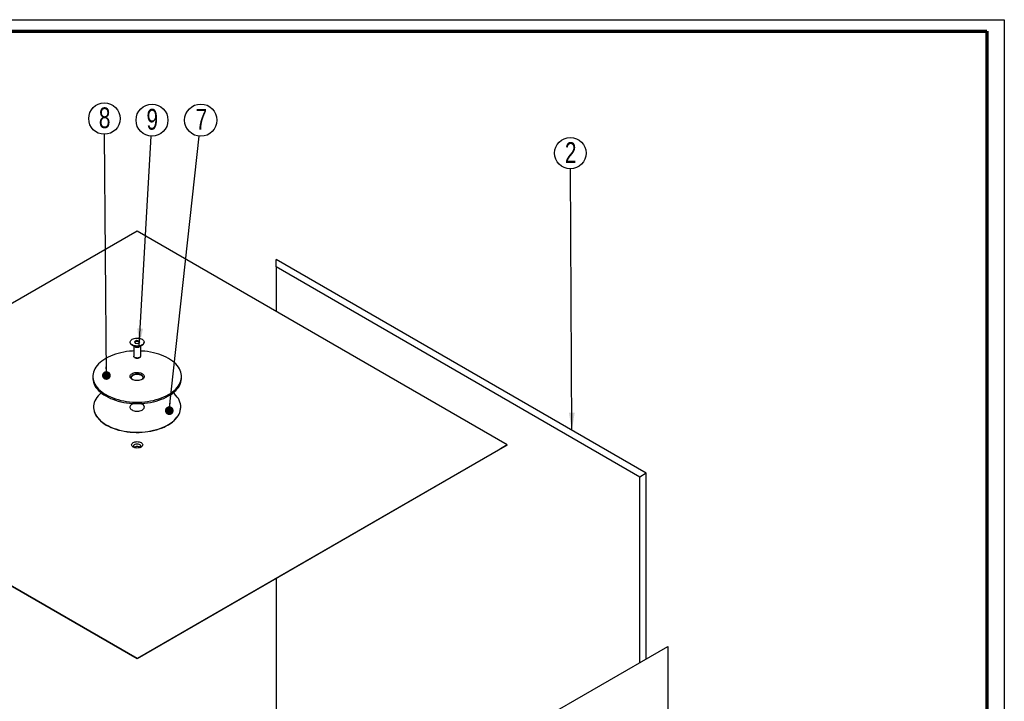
# Paper-space layout 'MA-KB-Cube' of a CAD drawing. Header units: millimetres. Extents: x 7 to 203, y 7 to 289.
# Tile 5 of 5: x 90 to 203, y 211 to 289. Entities that reach past the tile are written whole.
import ezdxf

# ---------------------------------------------------------------- set-up
doc = ezdxf.new("R2010")
doc.units = ezdxf.units.MM
doc.layers.add('LAYER2', color=7, linetype='Continuous')
doc.layers.add('LOGO', color=7, linetype='Continuous')
doc.styles.add('SLDTEXTSTYLE1', font='TXT', dxfattribs={"width": 0.75})
doc.dimstyles.new('SLDDIMSTYLE2', dxfattribs={"dimtxt": 0.18, "dimasz": 2, "dimexe": 0, "dimexo": 0.0625, "dimgap": 0, "dimtad": 0, "dimtih": 1, "dimtoh": 1, "dimdec": 0, "dimrnd": 1e-09, "dimzin": 0, "dimdsep": 46, "dimtxsty": 'Standard', "dimsah": 1, "dimcen": 0.09, "dimadec": 0, "dimazin": 0, "dimtfac": 2, "dimtdec": 0, "dimtofl": 0, "dimtmove": 0, "dimatfit": 3, "dimfxl": 1, "dimfrac": 2, "dimtolj": 1, "dimtzin": 0, "dimarcsym": 0})
doc.dimstyles.new('SLDDIMSTYLE4', dxfattribs={"dimtxt": 0.18, "dimasz": 1, "dimexe": 0, "dimexo": 0.0625, "dimgap": 0, "dimtad": 0, "dimtih": 1, "dimtoh": 1, "dimdec": 0, "dimrnd": 1e-09, "dimzin": 0, "dimdsep": 46, "dimtxsty": 'Standard', "dimblk1": 'DOT', "dimblk2": 'DOT', "dimsah": 1, "dimcen": 0.09, "dimadec": 0, "dimazin": 0, "dimtfac": 1, "dimtdec": 0, "dimtofl": 0, "dimtmove": 0, "dimatfit": 3, "dimldrblk": 'DOT', "dimfxl": 1, "dimfrac": 2, "dimtolj": 1, "dimtzin": 0, "dimarcsym": 0})

# ---------------------------------------------------------------- blocks, each defined once
blk = doc.blocks.new('SW_NOTE_0_90')
at = {"layer": 'LOGO', "color": 0}
blk.add_circle((-0.01, 1.8), 1.8, dxfattribs=at)
at = {"layer": 'LOGO', "color": 0, "insert": (0.03, 3.06), "char_height": 2.38, "attachment_point": 2, "style": 'SLDTEXTSTYLE1'}
blk.add_mtext('2', dxfattribs=at)
blk = doc.blocks.new('SW_NOTE_0_94')
at = {"layer": 'LOGO', "color": 0}
blk.add_circle((-0.01, 1.8), 1.8, dxfattribs=at)
at = {"layer": 'LOGO', "color": 0, "insert": (0.02, 3.08), "char_height": 2.38, "attachment_point": 2, "style": 'SLDTEXTSTYLE1'}
blk.add_mtext('8', dxfattribs=at)
blk = doc.blocks.new('_Dot')
at = {"color": 0, "linetype": 'ByBlock', "lineweight": -2}
blk.add_line((-0.5, 0), (-1, 0), dxfattribs=at)
at = {"color": 0, "linetype": 'ByBlock', "const_width": 0.5}
blk.add_lwpolyline([(-0.25, 0, 1), (0.25, 0, 1)], format="xyb", close=True, dxfattribs=at)
blk = doc.blocks.new('SW_NOTE_0_95')
at = {"layer": 'LOGO', "color": 0}
blk.add_circle((0.1, 1.82), 1.83, dxfattribs=at)
at = {"layer": 'LOGO', "color": 0, "insert": (0.13, 3.11), "char_height": 2.38, "attachment_point": 2, "style": 'SLDTEXTSTYLE1'}
blk.add_mtext('9', dxfattribs=at)
blk = doc.blocks.new('SW_NOTE_0_96')
at = {"layer": 'LOGO', "color": 0}
blk.add_circle((0.2, 1.84), 1.85, dxfattribs=at)
at = {"layer": 'LOGO', "color": 0, "insert": (0.27, 3.13), "char_height": 2.38, "attachment_point": 2, "style": 'SLDTEXTSTYLE1'}
blk.add_mtext('7', dxfattribs=at)

psp = doc.layouts.new('MA-KB-Cube')

# ---------------------------------------------------------------- linework, layer by layer
at = {"color": 7, "linetype": 'Continuous', "lineweight": 25}
for p, q in [((103.94, 264.81), (61.51, 240.31)), ((146.36, 240.31), (103.94, 264.81)), ((119.89, 260.69), (119.89, 261.55)), ((162.3, 237.06), (119.89, 261.55)), ((161.56, 236.63), (119.89, 260.69)), ((119.89, 260.69), (119.89, 255.6)), ((103.14, 252.08), (103.14, 252.06)), ((103.37, 251.73), (103.65, 251.57)), ((103.86, 252.25), (103.64, 252.13)), ((103.64, 252.13), (103.72, 251.96)), ((103.86, 252.14), (103.68, 252.03)), ((103.72, 251.96), (104.02, 251.91)), ((104.15, 252.21), (103.86, 252.25)), ((103.86, 252.14), (103.86, 252.25)), ((104.15, 252.09), (103.86, 252.14)), ((104.02, 251.91), (104.23, 252.04)), ((104.23, 252.04), (104.15, 252.21)), ((104.15, 252.09), (104.15, 252.21)), ((104.19, 252.01), (104.15, 252.09)), ((104.22, 251.57), (104.5, 251.73)), ((104.74, 252.06), (104.74, 252.08)), ((103.54, 251.63), (103.54, 250.49)), ((104.34, 250.49), (104.34, 251.63)), ((103.65, 250.33), (103.69, 250.31)), ((104.18, 250.31), (104.22, 250.33)), ((98.86, 248.14), (98.86, 247.98)), ((109.02, 247.98), (109.02, 248.14)), ((98.94, 244.65), (98.94, 244.63)), ((108.94, 244.63), (108.94, 244.65)), ((61.51, 240.31), (103.94, 215.82)), ((61.51, 240.31), (103.94, 215.82)), ((103.94, 215.82), (62.27, 239.87)), ((103.94, 215.82), (146.36, 240.31)), ((103.94, 215.82), (146.36, 240.31)), ((145.61, 239.87), (103.94, 215.82)), ((146.36, 240.31), (145.61, 239.87)), ((146.36, 240.31), (146.36, 240.31)), ((162.3, 237.06), (161.56, 236.63)), ((162.3, 215.81), (162.3, 237.06)), ((161.56, 215.38), (161.56, 236.63)), ((119.89, 225.02), (119.89, 209.3)), ((122.34, 192.74), (164.76, 217.23)), ((164.76, 217.23), (164.76, 177.99)), ((103.94, 215.82), (103.94, 215.82)), ((103.94, 215.82), (103.94, 215.82))]:
    psp.add_line(p, q, dxfattribs=at)
at = {"color": 7, "linetype": 'Continuous', "lineweight": 25, "flags": 128}
for points in [[(104.5, 251.76), (104.4, 251.7), (104.28, 251.66), (104.14, 251.64), (104.01, 251.62), (103.87, 251.62), (103.73, 251.64), (103.6, 251.66), (103.48, 251.7), (103.37, 251.76), (103.28, 251.82), (103.21, 251.89), (103.16, 251.96), (103.14, 252.04), (103.14, 252.12), (103.16, 252.2), (103.21, 252.28), (103.28, 252.35), (103.37, 252.41), (103.48, 252.46), (103.6, 252.5), (103.73, 252.53), (103.87, 252.54), (104.01, 252.54), (104.14, 252.53), (104.28, 252.5), (104.4, 252.46), (104.5, 252.41), (104.59, 252.35), (104.66, 252.28), (104.71, 252.2), (104.73, 252.12), (104.73, 252.04), (104.71, 251.96), (104.66, 251.89), (104.59, 251.82), (104.5, 251.76)], [(104.5, 251.73), (104.4, 251.68), (104.28, 251.64), (104.14, 251.61), (104.01, 251.6), (103.87, 251.6), (103.73, 251.61), (103.6, 251.64), (103.48, 251.68), (103.37, 251.73), (103.28, 251.79), (103.21, 251.86), (103.16, 251.94), (103.14, 252.02), (103.14, 252.06)], [(103.54, 251.07), (103.42, 251.06), (103.07, 251.03), (102.73, 250.99), (102.4, 250.94), (102.07, 250.87), (101.76, 250.79), (101.45, 250.7), (101.15, 250.59), (100.87, 250.48), (100.6, 250.35), (100.35, 250.22), (100.11, 250.07), (99.89, 249.91), (99.69, 249.75), (99.51, 249.58), (99.35, 249.4), (99.21, 249.22), (99.1, 249.03), (99, 248.84), (98.93, 248.64), (98.88, 248.44), (98.86, 248.24), (98.86, 248.04), (98.88, 247.84), (98.93, 247.64), (99, 247.45), (99.1, 247.25), (99.21, 247.07), (99.35, 246.88), (99.51, 246.7), (99.69, 246.53), (99.89, 246.37), (100.11, 246.21), (100.35, 246.07)], [(100.35, 246.07), (100.6, 245.93), (100.87, 245.81), (101.15, 245.69), (101.45, 245.59), (101.76, 245.49), (102.07, 245.41), (102.4, 245.35), (102.73, 245.29), (103.07, 245.25), (103.42, 245.22), (103.76, 245.21), (104.11, 245.21), (104.46, 245.22), (104.8, 245.25), (105.14, 245.29), (105.47, 245.35), (105.8, 245.41), (106.12, 245.49), (106.43, 245.59), (106.72, 245.69), (107.01, 245.81), (107.28, 245.93), (107.53, 246.07), (107.77, 246.21), (107.98, 246.37), (108.18, 246.53), (108.37, 246.7), (108.52, 246.88), (108.66, 247.07), (108.78, 247.25), (108.87, 247.45), (108.94, 247.64), (108.99, 247.84), (109.01, 248.04), (109.01, 248.24), (108.99, 248.44), (108.94, 248.64), (108.87, 248.84), (108.78, 249.03), (108.66, 249.22), (108.52, 249.4), (108.37, 249.58), (108.18, 249.75), (107.98, 249.91), (107.77, 250.07), (107.53, 250.22), (107.28, 250.35), (107.01, 250.48), (106.72, 250.59), (106.43, 250.7), (106.12, 250.79), (105.8, 250.87), (105.47, 250.94), (105.14, 250.99), (104.8, 251.03), (104.46, 251.06), (104.34, 251.07)], [(104.22, 250.33), (104.14, 250.29), (104.05, 250.27), (103.95, 250.26), (103.85, 250.27), (103.76, 250.29), (103.67, 250.32), (103.61, 250.36), (103.56, 250.41), (103.54, 250.47), (103.54, 250.49)], [(103.36, 247.81), (103.27, 247.87), (103.2, 247.94), (103.15, 248.01), (103.13, 248.09), (103.12, 248.17), (103.14, 248.25), (103.19, 248.33), (103.25, 248.4), (103.34, 248.46), (103.44, 248.52), (103.55, 248.56), (103.68, 248.59), (103.82, 248.61), (103.95, 248.61), (104.09, 248.6), (104.23, 248.58), (104.35, 248.55), (104.46, 248.5), (104.56, 248.45), (104.64, 248.38), (104.7, 248.31), (104.74, 248.23), (104.75, 248.15), (104.74, 248.07), (104.71, 247.99), (104.66, 247.92), (104.58, 247.85), (104.49, 247.79), (104.38, 247.75), (104.26, 247.71), (104.13, 247.68), (103.99, 247.67), (103.85, 247.67), (103.71, 247.69), (103.59, 247.72), (103.47, 247.76), (103.36, 247.81)], [(104.46, 247.78), (104.48, 247.8), (104.55, 247.86), (104.6, 247.93), (104.62, 248.01), (104.62, 248.08), (104.59, 248.15), (104.54, 248.22), (104.46, 248.28), (104.37, 248.34), (104.26, 248.38), (104.15, 248.41), (104.02, 248.42), (103.89, 248.43), (103.76, 248.41), (103.64, 248.39), (103.53, 248.35), (103.43, 248.3), (103.35, 248.24), (103.3, 248.17), (103.26, 248.1), (103.25, 248.02), (103.27, 247.95), (103.31, 247.88), (103.37, 247.81), (103.41, 247.78)], [(104.62, 248.01), (104.62, 248.03), (104.59, 248.1), (104.54, 248.17), (104.46, 248.23), (104.37, 248.28), (104.26, 248.33), (104.15, 248.35), (104.02, 248.37), (103.89, 248.37), (103.76, 248.36), (103.64, 248.33), (103.53, 248.29), (103.43, 248.24), (103.35, 248.18), (103.3, 248.12), (103.26, 248.04), (103.26, 248.01)], [(98.86, 247.98), (98.86, 247.88), (98.88, 247.68), (98.93, 247.48), (99, 247.28), (99.1, 247.09), (99.21, 246.9), (99.35, 246.72), (99.51, 246.54), (99.69, 246.37), (99.89, 246.21), (100.11, 246.05), (100.35, 245.91)], [(100.35, 245.91), (100.6, 245.77), (100.87, 245.64), (101.15, 245.53), (101.45, 245.42), (101.76, 245.33), (102.07, 245.25), (102.4, 245.18), (102.73, 245.13), (103.07, 245.09), (103.42, 245.06), (103.76, 245.05), (104.11, 245.05), (104.46, 245.06), (104.8, 245.09), (105.14, 245.13), (105.47, 245.18), (105.8, 245.25), (106.12, 245.33), (106.43, 245.42), (106.72, 245.53), (107.01, 245.64), (107.28, 245.77), (107.53, 245.91), (107.77, 246.05), (107.98, 246.21), (108.18, 246.37), (108.37, 246.54), (108.52, 246.72), (108.66, 246.9), (108.78, 247.09), (108.87, 247.28), (108.94, 247.48), (108.99, 247.68), (109.01, 247.88), (109.02, 247.98)], [(99.8, 246.28), (99.8, 246.27), (99.61, 246.1), (99.45, 245.93), (99.31, 245.75), (99.19, 245.56), (99.09, 245.37), (99.02, 245.17), (98.97, 244.98), (98.94, 244.78), (98.94, 244.58), (98.96, 244.38), (99, 244.18), (99.07, 243.99), (99.16, 243.79), (99.28, 243.61), (99.41, 243.42), (99.57, 243.25), (99.75, 243.07), (99.95, 242.91), (100.17, 242.76), (100.4, 242.61)], [(100.4, 242.61), (100.65, 242.48), (100.92, 242.35), (101.2, 242.24), (101.5, 242.13), (101.81, 242.04), (102.12, 241.96), (102.45, 241.9), (102.78, 241.84), (103.12, 241.8), (103.46, 241.78), (103.81, 241.77), (104.15, 241.77), (104.5, 241.78), (104.84, 241.81), (105.18, 241.86), (105.51, 241.91), (105.83, 241.98), (106.15, 242.06), (106.45, 242.16), (106.74, 242.26), (107.02, 242.38), (107.28, 242.51), (107.53, 242.65), (107.76, 242.79), (107.98, 242.95), (108.17, 243.12), (108.34, 243.29), (108.5, 243.47), (108.63, 243.65), (108.74, 243.84), (108.82, 244.03), (108.88, 244.23), (108.92, 244.43), (108.94, 244.63), (108.93, 244.83), (108.9, 245.02), (108.84, 245.22), (108.76, 245.42), (108.66, 245.61), (108.53, 245.79), (108.38, 245.97), (108.22, 246.15), (108.07, 246.28)], [(103.56, 245.05), (103.55, 245.05), (103.43, 245.01), (103.32, 244.95), (103.24, 244.89), (103.17, 244.81), (103.13, 244.74), (103.11, 244.66), (103.1, 244.64)], [(103.49, 245.06), (103.43, 245.03), (103.32, 244.98), (103.24, 244.91), (103.17, 244.84), (103.13, 244.76), (103.11, 244.68), (103.11, 244.6), (103.14, 244.52), (103.19, 244.44), (103.26, 244.37), (103.35, 244.31)], [(103.35, 244.31), (103.46, 244.26), (103.58, 244.22), (103.71, 244.19), (103.85, 244.17), (103.99, 244.17), (104.13, 244.18), (104.26, 244.21), (104.39, 244.25), (104.5, 244.3), (104.6, 244.36), (104.67, 244.43), (104.73, 244.5), (104.76, 244.58), (104.77, 244.66), (104.76, 244.74), (104.72, 244.82), (104.66, 244.9), (104.57, 244.96), (104.47, 245.02), (104.39, 245.06)], [(104.77, 244.64), (104.76, 244.72), (104.72, 244.79), (104.66, 244.87), (104.57, 244.94), (104.47, 244.99), (104.36, 245.04), (104.31, 245.05)], [(98.94, 244.63), (98.94, 244.55), (98.96, 244.35), (99, 244.15), (99.07, 243.96), (99.16, 243.77), (99.28, 243.58), (99.41, 243.4), (99.57, 243.22), (99.75, 243.05), (99.95, 242.88), (100.17, 242.73), (100.4, 242.58)], [(100.4, 242.58), (100.65, 242.45), (100.92, 242.32), (101.2, 242.21), (101.5, 242.1), (101.81, 242.01), (102.12, 241.94), (102.45, 241.87), (102.78, 241.82), (103.12, 241.78), (103.46, 241.75), (103.81, 241.74), (104.15, 241.74), (104.5, 241.76), (104.84, 241.79), (105.18, 241.83), (105.51, 241.88), (105.83, 241.95), (106.15, 242.04), (106.45, 242.13), (106.74, 242.24), (107.02, 242.35), (107.28, 242.48), (107.53, 242.62), (107.76, 242.77), (107.98, 242.92), (108.17, 243.09), (108.34, 243.26), (108.5, 243.44), (108.63, 243.62), (108.74, 243.81), (108.82, 244.01), (108.88, 244.2), (108.92, 244.4), (108.94, 244.6), (108.94, 244.63)], [(104.39, 240.57), (104.46, 240.52), (104.52, 240.45), (104.56, 240.39), (104.57, 240.31), (104.56, 240.24), (104.52, 240.17), (104.46, 240.11), (104.39, 240.06), (104.29, 240.01), (104.18, 239.98), (104.06, 239.96), (103.94, 239.95), (103.81, 239.96), (103.69, 239.98), (103.59, 240.01), (103.49, 240.06), (103.41, 240.11), (103.35, 240.17), (103.32, 240.24), (103.3, 240.31), (103.32, 240.39), (103.35, 240.45), (103.41, 240.52), (103.49, 240.57), (103.59, 240.62), (103.69, 240.65), (103.81, 240.67), (103.94, 240.68), (104.06, 240.67), (104.18, 240.65), (104.29, 240.62), (104.39, 240.57)], [(104.24, 240.33), (104.16, 240.36), (104.07, 240.39), (103.97, 240.4), (103.87, 240.4), (103.78, 240.38), (103.69, 240.36), (103.61, 240.32), (103.56, 240.27), (103.52, 240.22), (103.5, 240.16), (103.51, 240.1), (103.54, 240.05), (103.58, 240.01)], [(104.3, 240.01), (104.28, 240.03), (104.21, 240.07), (104.12, 240.1), (104.02, 240.12), (103.92, 240.12), (103.83, 240.12), (103.73, 240.09), (103.65, 240.06), (103.58, 240.02), (103.58, 240.01)], [(104.3, 240.01), (104.34, 240.06), (104.37, 240.12), (104.37, 240.17), (104.35, 240.23), (104.31, 240.28), (104.24, 240.33)]]:
    psp.add_lwpolyline(points, dxfattribs=at)
at = {"color": 7, "linetype": 'Continuous', "lineweight": 25}
for centre, radius, start, end in [((104.34, 252.1), 0.402, 294.3332, 354.3466), ((103.94, 252.1), 0.604, 242.0611, 297.9336), ((103.94, 250.77), 0.525, 241.898, 298.0966), ((104.15, 250.51), 0.193, 292.8864, 355.7934)]:
    psp.add_arc(centre, radius, start, end, dxfattribs=at)
at = {"layer": 'LAYER2', "lineweight": 70}
for p, q in [((8.85, 287.7), (201.35, 287.7)), ((201.35, 287.7), (201.35, 9.39))]:
    psp.add_line(p, q, dxfattribs=at)
at = {"layer": 'LOGO'}
for p, q in [((6.85, 289.02), (203.35, 289.02)), ((203.35, 289.02), (203.35, 7.39))]:
    psp.add_line(p, q, dxfattribs=at)

# ---------------------------------------------------------------- block references
for name, p in [('SW_NOTE_0_94', (100.19, 275.89)), ('SW_NOTE_0_95', (105.54, 275.69)), ('SW_NOTE_0_96', (111.03, 275.67)), ('SW_NOTE_0_90', (153.61, 271.93))]:
    psp.add_blockref(name, p, dxfattribs=at)

# ---------------------------------------------------------------- leaders
for points, dimstyle in [([(100.41, 248.26), (100.19, 275.89)], 'SLDDIMSTYLE4'), ([(104.17, 251.64), (105.54, 275.69)], 'SLDDIMSTYLE2'), ([(107.62, 244.23), (111.03, 275.67)], 'SLDDIMSTYLE4'), ([(153.78, 241.99), (153.61, 271.93)], 'SLDDIMSTYLE2')]:
    psp.add_leader(points, dimstyle=dimstyle, dxfattribs=at)

doc.saveas('drawing.dxf')
